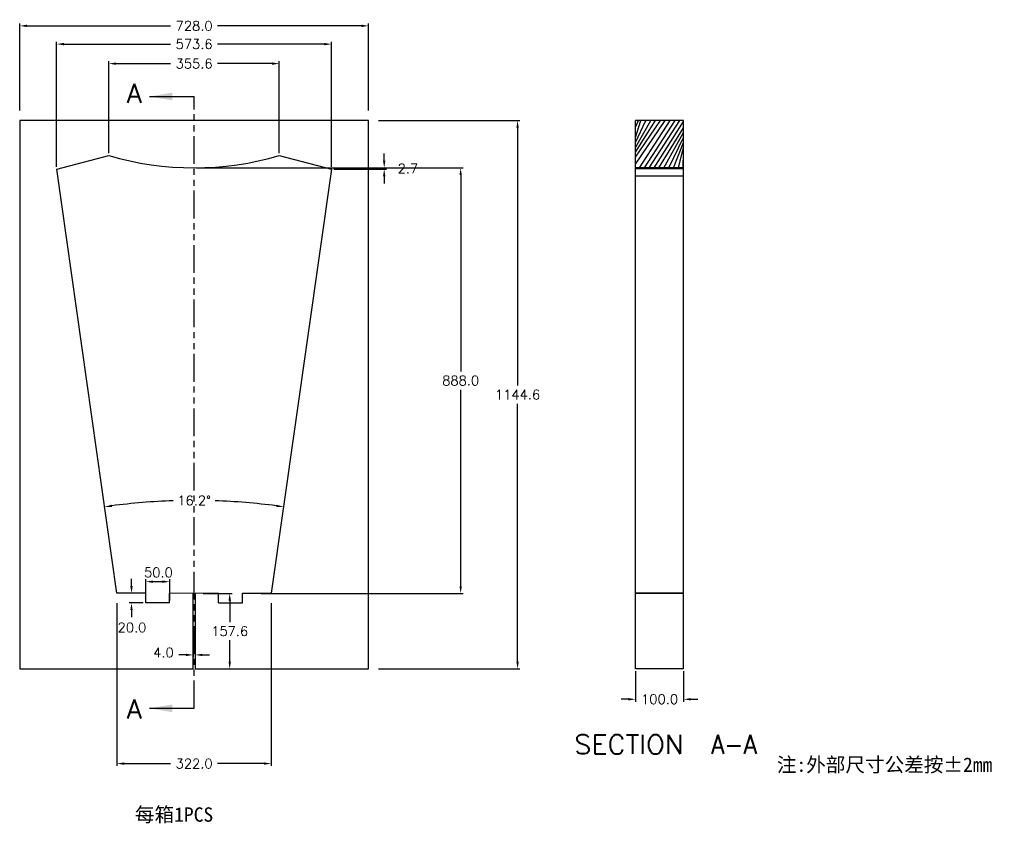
# Model space of a CAD drawing. Extents: x -4.7 to 15.8, y -94.5 to -77.7.
import ezdxf
from ezdxf.enums import TextEntityAlignment as Align

# ---------------------------------------------------------------- set-up
doc = ezdxf.new("R2010")
doc.units = 0
doc.header["$LTSCALE"] = 1.28622
doc.header["$MEASUREMENT"] = 0
doc.linetypes.add('PHANTOM', pattern=[0.8, 0.45, -0.05, 0.1, -0.05, 0.1, -0.05])
doc.layers.get('0').update_dxf_attribs({"linetype": 'CONTINUOUS'})
doc.layers.get('Defpoints').update_dxf_attribs({"linetype": 'CONTINUOUS'})
doc.layers.add('DEFAULT_3', color=7, linetype='PHANTOM')
doc.styles.get("Standard").update_dxf_attribs({"font": 'romans.shx'})
doc.styles.add('TEXT', font='SIMFANG.TTF', dxfattribs={"height": 2.5})
doc.dimstyles.get("Standard").update_dxf_attribs({"dimtxt": 0.2, "dimasz": 0.15, "dimexe": 0.05, "dimexo": 0.05, "dimgap": 0.09, "dimtad": 0, "dimtih": 1, "dimtoh": 1, "dimdec": 1, "dimlfac": 100, "dimzin": 0, "dimdsep": 46, "dimtxsty": 'Standard', "dimcen": 0.11, "dimclrd": 5, "dimclre": 98, "dimclrt": 7, "dimadec": 1, "dimazin": 0, "dimtfac": 1, "dimtdec": 1, "dimtofl": 0, "dimtmove": 2, "dimatfit": 3, "dimfxl": 0, "dimtolj": 1, "dimtzin": 0, "dimarcsym": 0})

# ---------------------------------------------------------------- blocks, each defined once
blk = doc.blocks.new('*D9')
at = {"color": 98, "lineweight": -2}
for p, q in [((-4.737, -79.634), (-4.737, -77.82)), ((2.543, -79.634), (2.543, -77.82))]:
    blk.add_line(p, q, dxfattribs=at)
at = {"color": 5, "lineweight": -2}
for p, q in [((-4.587, -77.87), (-1.587, -77.87)), ((2.393, -77.87), (-0.607, -77.87))]:
    blk.add_line(p, q, dxfattribs=at)
at = {"color": 5}
for points in [[(-4.587, -77.845), (-4.587, -77.895), (-4.737, -77.87)], [(2.393, -77.845), (2.393, -77.895), (2.543, -77.87)]]:
    blk.add_solid(points, dxfattribs=at)
at = {"layer": 'Defpoints', "color": 0}
for p in [(2.543, -77.87), (-4.737, -79.684), (2.543, -79.684)]:
    blk.add_point(p, dxfattribs=at)
at = {"color": 7, "insert": (-1.097, -77.87), "char_height": 0.2, "attachment_point": 5}
blk.add_mtext('\\A1;728.0', dxfattribs=at)
blk = doc.blocks.new('*D8')
at = {"color": 98, "lineweight": -2}
for p, q in [((8.118, -91.339), (8.118, -91.973)), ((9.118, -91.339), (9.118, -91.973))]:
    blk.add_line(p, q, dxfattribs=at)
at = {"color": 5, "lineweight": -2}
for p, q in [((7.968, -91.923), (7.818, -91.923)), ((9.268, -91.923), (9.418, -91.923))]:
    blk.add_line(p, q, dxfattribs=at)
at = {"color": 5}
for points in [[(7.968, -91.898), (7.968, -91.948), (8.118, -91.923)], [(9.268, -91.898), (9.268, -91.948), (9.118, -91.923)]]:
    blk.add_solid(points, dxfattribs=at)
at = {"layer": 'Defpoints', "color": 0}
for p in [(8.118, -91.289), (9.118, -91.289), (8.118, -91.923)]:
    blk.add_point(p, dxfattribs=at)
at = {"color": 7, "insert": (8.618, -91.923), "char_height": 0.2, "attachment_point": 5}
blk.add_mtext('\\A1;100.0', dxfattribs=at)
blk = doc.blocks.new('*D7')
at = {"color": 98, "lineweight": -2}
for p, q in [((-2.707, -89.918), (-2.707, -93.315)), ((0.513, -89.918), (0.513, -93.315))]:
    blk.add_line(p, q, dxfattribs=at)
at = {"color": 5, "lineweight": -2}
for p, q in [((-2.557, -93.265), (-1.587, -93.265)), ((0.363, -93.265), (-0.607, -93.265))]:
    blk.add_line(p, q, dxfattribs=at)
at = {"color": 5}
for points in [[(-2.557, -93.24), (-2.557, -93.29), (-2.707, -93.265)], [(0.363, -93.24), (0.363, -93.29), (0.513, -93.265)]]:
    blk.add_solid(points, dxfattribs=at)
at = {"layer": 'Defpoints', "color": 0}
for p in [(-2.707, -89.868), (0.513, -89.868), (0.513, -93.265)]:
    blk.add_point(p, dxfattribs=at)
at = {"color": 7, "insert": (-1.097, -93.265), "char_height": 0.2, "attachment_point": 5}
blk.add_mtext('\\A1;322.0', dxfattribs=at)
blk = doc.blocks.new('*T0')
at = {"linetype": 'ByBlock', "width": 0.988235}
blk.add_text('A', height=0.1562, dxfattribs=at).set_placement((2.7327, 0.9857), (2.8577, 0.9857), align=Align.FIT)
blk = doc.blocks.new('*T2')
at = {"color": 2, "linetype": 'ByBlock', "width": 0.889412}
blk.add_text('SECTION  ', height=0.15625, dxfattribs=at).set_placement((7.3428, 0.6465), (8.4678, 0.6465), align=Align.FIT)
blk = doc.blocks.new('*T3')
at = {"color": 2, "linetype": 'ByBlock', "width": 0.82623}
blk.add_text('A-A', height=0.15625, dxfattribs=at).set_placement((8.4678, 0.6465), (8.8428, 0.6465), align=Align.FIT)
blk = doc.blocks.new('*D12')
at = {"color": 5, "lineweight": -2}
for start, end in [(91.8912, 97.4425), (82.5575, 88.1088)]:
    blk.add_arc((-1.097, -101.035), 13.261, start, end, dxfattribs=at)
at = {"color": 5}
for points in [[(-2.812, -87.911), (-2.818, -87.862), (-2.964, -87.907)], [(0.624, -87.862), (0.617, -87.911), (0.769, -87.907)]]:
    blk.add_solid(points, dxfattribs=at)
at = {"layer": 'Defpoints', "color": 0}
for p in [(-3.966, -80.859), (1.771, -80.859), (-0.474, -87.789), (-2.707, -89.71), (0.513, -89.71)]:
    blk.add_point(p, dxfattribs=at)
at = {"color": 7, "insert": (-1.097, -87.775), "char_height": 0.2, "attachment_point": 5}
blk.add_mtext('\\A1;16.2°', dxfattribs=at)
blk = doc.blocks.new('*D5')
at = {"color": 98, "lineweight": -2}
for p, q in [((-1.117, -90.589), (-1.117, -91.047)), ((-1.077, -90.589), (-1.077, -91.047))]:
    blk.add_line(p, q, dxfattribs=at)
at = {"color": 5, "lineweight": -2}
for p, q in [((-1.267, -90.997), (-1.417, -90.997)), ((-0.927, -90.997), (-0.777, -90.997))]:
    blk.add_line(p, q, dxfattribs=at)
at = {"color": 5}
for points in [[(-1.267, -90.972), (-1.267, -91.022), (-1.117, -90.997)], [(-0.927, -90.972), (-0.927, -91.022), (-1.077, -90.997)]]:
    blk.add_solid(points, dxfattribs=at)
at = {"layer": 'Defpoints', "color": 0}
for p in [(-1.117, -90.539), (-1.077, -90.539), (-1.077, -90.997)]:
    blk.add_point(p, dxfattribs=at)
at = {"color": 7, "insert": (-1.738, -90.947), "char_height": 0.2, "attachment_point": 5}
blk.add_mtext('\\A1;4.0', dxfattribs=at)
blk = doc.blocks.new('*D6')
at = {"color": 98, "lineweight": -2}
for p, q in [((-0.909, -89.713), (-0.304, -89.713)), ((-0.909, -91.289), (-0.304, -91.289))]:
    blk.add_line(p, q, dxfattribs=at)
at = {"color": 5, "lineweight": -2}
for p, q in [((-0.354, -89.863), (-0.354, -90.311)), ((-0.354, -91.139), (-0.354, -90.691))]:
    blk.add_line(p, q, dxfattribs=at)
at = {"color": 5}
for points in [[(-0.379, -89.863), (-0.329, -89.863), (-0.354, -89.713)], [(-0.379, -91.139), (-0.329, -91.139), (-0.354, -91.289)]]:
    blk.add_solid(points, dxfattribs=at)
at = {"layer": 'Defpoints', "color": 0}
for p in [(-0.959, -89.713), (-0.959, -91.289), (-0.354, -91.289)]:
    blk.add_point(p, dxfattribs=at)
at = {"color": 7, "insert": (-0.354, -90.501), "char_height": 0.2, "attachment_point": 5}
blk.add_mtext('\\A1;157.6', dxfattribs=at)
blk = doc.blocks.new('*D11')
at = {"color": 98, "lineweight": -2}
for p, q in [((-2.875, -80.529), (-2.875, -78.608)), ((0.681, -80.529), (0.681, -78.608))]:
    blk.add_line(p, q, dxfattribs=at)
at = {"color": 5, "lineweight": -2}
for p, q in [((-2.725, -78.658), (-1.587, -78.658)), ((0.531, -78.658), (-0.607, -78.658))]:
    blk.add_line(p, q, dxfattribs=at)
at = {"color": 5}
for points in [[(-2.725, -78.633), (-2.725, -78.683), (-2.875, -78.658)], [(0.531, -78.633), (0.531, -78.683), (0.681, -78.658)]]:
    blk.add_solid(points, dxfattribs=at)
at = {"layer": 'Defpoints', "color": 0}
for p in [(0.681, -78.658), (-2.875, -80.579), (0.681, -80.579)]:
    blk.add_point(p, dxfattribs=at)
at = {"color": 7, "insert": (-1.097, -78.658), "char_height": 0.2, "attachment_point": 5}
blk.add_mtext('\\A1;355.6', dxfattribs=at)
blk = doc.blocks.new('*D10')
at = {"color": 98, "lineweight": -2}
for p, q in [((-3.966, -80.809), (-3.966, -78.201)), ((1.771, -80.809), (1.771, -78.201))]:
    blk.add_line(p, q, dxfattribs=at)
at = {"color": 5, "lineweight": -2}
for p, q in [((-3.816, -78.251), (-1.587, -78.251)), ((1.621, -78.251), (-0.607, -78.251))]:
    blk.add_line(p, q, dxfattribs=at)
at = {"color": 5}
for points in [[(-3.816, -78.226), (-3.816, -78.276), (-3.966, -78.251)], [(1.621, -78.226), (1.621, -78.276), (1.771, -78.251)]]:
    blk.add_solid(points, dxfattribs=at)
at = {"layer": 'Defpoints', "color": 0}
for p in [(-3.966, -78.251), (-3.966, -80.859), (1.771, -80.859)]:
    blk.add_point(p, dxfattribs=at)
at = {"color": 7, "insert": (-1.097, -78.251), "char_height": 0.2, "attachment_point": 5}
blk.add_mtext('\\A1;573.6', dxfattribs=at)
blk = doc.blocks.new('*T1')
at = {"linetype": 'ByBlock', "width": 0.988235}
blk.add_text('A', height=0.1562, dxfattribs=at).set_placement((2.7327, 6.2661), (2.8577, 6.2661), align=Align.FIT)
blk = doc.blocks.new('*D4')
at = {"color": 98, "lineweight": -2}
for p, q in [((2.751, -79.843), (5.704, -79.843)), ((2.751, -91.289), (5.704, -91.289))]:
    blk.add_line(p, q, dxfattribs=at)
at = {"color": 5, "lineweight": -2}
for p, q in [((5.654, -79.993), (5.654, -85.376)), ((5.654, -91.139), (5.654, -85.756))]:
    blk.add_line(p, q, dxfattribs=at)
at = {"color": 5}
for points in [[(5.629, -79.993), (5.679, -79.993), (5.654, -79.843)], [(5.629, -91.139), (5.679, -91.139), (5.654, -91.289)]]:
    blk.add_solid(points, dxfattribs=at)
at = {"layer": 'Defpoints', "color": 0}
for p in [(2.701, -79.843), (2.701, -91.289), (5.654, -91.289)]:
    blk.add_point(p, dxfattribs=at)
at = {"color": 7, "insert": (5.654, -85.566), "char_height": 0.2, "attachment_point": 5}
blk.add_mtext('\\A1;1144.6', dxfattribs=at)
blk = doc.blocks.new('*D13')
at = {"color": 98, "lineweight": -2}
for p, q in [((-1.047, -80.833), (4.516, -80.833)), ((0.301, -89.713), (4.516, -89.713))]:
    blk.add_line(p, q, dxfattribs=at)
at = {"color": 5, "lineweight": -2}
for p, q in [((4.466, -80.983), (4.466, -85.083)), ((4.466, -89.563), (4.466, -85.463))]:
    blk.add_line(p, q, dxfattribs=at)
at = {"color": 5}
for points in [[(4.441, -80.983), (4.491, -80.983), (4.466, -80.833)], [(4.441, -89.563), (4.491, -89.563), (4.466, -89.713)]]:
    blk.add_solid(points, dxfattribs=at)
at = {"layer": 'Defpoints', "color": 0}
for p in [(-1.097, -80.833), (0.251, -89.713), (4.466, -89.713)]:
    blk.add_point(p, dxfattribs=at)
at = {"color": 7, "insert": (4.466, -85.273), "char_height": 0.2, "attachment_point": 5}
blk.add_mtext('\\A1;888.0', dxfattribs=at)
blk = doc.blocks.new('*D14')
at = {"color": 5, "lineweight": -2}
for p, q in [((2.87, -80.683), (2.87, -80.533)), ((2.87, -81.009), (2.87, -81.159))]:
    blk.add_line(p, q, dxfattribs=at)
at = {"color": 98, "lineweight": -2}
for p, q in [((1.821, -80.859), (2.92, -80.859)), ((2.004, -80.833), (2.92, -80.833))]:
    blk.add_line(p, q, dxfattribs=at)
at = {"color": 5}
for points in [[(2.845, -80.683), (2.895, -80.683), (2.87, -80.833)], [(2.845, -81.009), (2.895, -81.009), (2.87, -80.859)]]:
    blk.add_solid(points, dxfattribs=at)
at = {"layer": 'Defpoints', "color": 0}
for p in [(1.771, -80.859), (1.954, -80.833), (2.87, -80.833)]:
    blk.add_point(p, dxfattribs=at)
at = {"color": 7, "insert": (3.365, -80.846), "char_height": 0.2, "attachment_point": 5}
blk.add_mtext('\\A1;2.7', dxfattribs=at)
blk = doc.blocks.new('*D20')
at = {"color": 98, "lineweight": -2}
for p, q in [((-2.107, -89.861), (-2.107, -89.419)), ((-1.607, -89.862), (-1.607, -89.419))]:
    blk.add_line(p, q, dxfattribs=at)
at = {"color": 5, "lineweight": -2}
blk.add_line((-1.757, -89.469), (-1.957, -89.469), dxfattribs=at)
at = {"color": 5}
for points in [[(-1.957, -89.444), (-1.957, -89.494), (-2.107, -89.469)], [(-1.757, -89.444), (-1.757, -89.494), (-1.607, -89.469)]]:
    blk.add_solid(points, dxfattribs=at)
at = {"layer": 'Defpoints', "color": 0}
for p in [(-2.107, -89.469), (-2.107, -89.911), (-1.607, -89.912)]:
    blk.add_point(p, dxfattribs=at)
at = {"color": 7, "insert": (-1.842, -89.276), "char_height": 0.2, "attachment_point": 5}
blk.add_mtext('\\A1;50.0', dxfattribs=at)
blk = doc.blocks.new('*D21')
at = {"color": 5, "lineweight": -2}
for p, q in [((-2.404, -89.561), (-2.404, -89.411)), ((-2.404, -90.061), (-2.404, -90.211))]:
    blk.add_line(p, q, dxfattribs=at)
at = {"color": 98, "lineweight": -2}
for p, q in [((-2.157, -89.711), (-2.454, -89.711)), ((-2.157, -89.911), (-2.454, -89.911))]:
    blk.add_line(p, q, dxfattribs=at)
at = {"color": 5}
for points in [[(-2.429, -89.561), (-2.379, -89.561), (-2.404, -89.711)], [(-2.429, -90.061), (-2.379, -90.061), (-2.404, -89.911)]]:
    blk.add_solid(points, dxfattribs=at)
at = {"layer": 'Defpoints', "color": 0}
for p in [(-2.107, -89.711), (-2.404, -89.911), (-2.107, -89.911)]:
    blk.add_point(p, dxfattribs=at)
at = {"color": 7, "insert": (-2.395, -90.425), "char_height": 0.2, "attachment_point": 5}
blk.add_mtext('\\A1;20.0', dxfattribs=at)

msp = doc.modelspace()

# ---------------------------------------------------------------- linework, layer by layer
for p, q in [((-2.0311, -79.3436), (-1.0974, -79.3436)), ((2.5426, -79.8426), (-4.7374, -79.8426)), ((-4.7374, -79.8426), (-4.7374, -91.2886)), ((2.5426, -91.2886), (2.5426, -79.8426)), ((8.1177, -91.2886), (8.1177, -79.8426)), ((9.1177, -79.8426), (8.1177, -79.8426)), ((9.1177, -91.2886), (9.1177, -79.8426)), ((-3.9655, -80.8595), (-2.8754, -80.5786)), ((0.6806, -80.5786), (1.7706, -80.8595)), ((-2.7074, -89.7096), (-3.9655, -80.8595)), ((1.7706, -80.8595), (0.5126, -89.7096)), ((9.1177, -80.8326), (8.1177, -80.8326)), ((9.1177, -80.8542), (8.1177, -80.8542)), ((9.1177, -81.0042), (8.1177, -81.0042)), ((-2.1074, -89.7107), (-2.7074, -89.7096)), ((-1.1174, -89.7126), (-1.6074, -89.7117)), ((-1.1174, -91.2886), (-1.1174, -89.7126)), ((-0.5874, -89.7117), (-1.0774, -89.7126)), ((-1.0774, -89.7126), (-1.0774, -91.2886)), ((-0.0874, -89.7107), (0.5126, -89.7096)), ((9.1177, -89.7096), (8.1177, -89.7096)), ((9.1177, -89.7126), (8.1177, -89.7126)), ((-1.6074, -89.9117), (-2.1074, -89.9107)), ((-0.5874, -89.9117), (-0.0874, -89.9107)), ((-4.7374, -91.2886), (-1.1174, -91.2886)), ((-1.0774, -91.2886), (2.5426, -91.2886)), ((9.1177, -91.2886), (8.1177, -91.2886)), ((-2.0311, -92.1119), (-1.0974, -92.1119))]:
    msp.add_line(p, q)
at = {"color": 2}
for p, q in [((8.1177, -80.7555), (8.737, -79.8426)), ((8.1177, -80.6091), (8.6354, -79.8426)), ((8.1177, -80.5075), (8.5339, -79.8426)), ((8.1177, -80.406), (8.4323, -79.8426)), ((8.1177, -80.3045), (8.3308, -79.8426)), ((8.1177, -80.2029), (8.2293, -79.8426)), ((8.1177, -79.9864), (8.1776, -79.8426)), ((8.1177, -79.8452), (8.1203, -79.8426)), ((8.1988, -80.8326), (8.8388, -79.8426)), ((8.3003, -80.8326), (8.9403, -79.8426)), ((8.4019, -80.8326), (9.0419, -79.8426)), ((8.5034, -80.8326), (9.1177, -79.8683)), ((8.605, -80.8326), (9.1177, -79.9967)), ((8.7065, -80.8326), (9.1177, -80.0982)), ((8.808, -80.8326), (9.1177, -80.1998)), ((8.9096, -80.8326), (9.1177, -80.3038)), ((9.0111, -80.8326), (9.1177, -80.4053)), ((9.1126, -80.8326), (9.1177, -80.5069))]:
    msp.add_line(p, q, dxfattribs=at)
msp.add_arc((-1.0974, -74.4826), 6.35, 253.7398, 286.2602)
at = {"linetype": 'ByBlock'}
for points in [[(-1.5548, -79.423), (-1.5548, -79.2643), (-2.0311, -79.3436)], [(-1.5548, -92.1913), (-1.5548, -92.0325), (-2.0311, -92.1119)]]:
    msp.add_solid(points, dxfattribs=at)
at = {"layer": 'DEFAULT_3'}
for p, q in [((-1.0974, -92.1119), (-1.0974, -79.3436)), ((-2.1074, -89.9107), (-2.1074, -89.7107)), ((-1.6074, -89.9117), (-1.6074, -89.7117)), ((-0.5874, -89.9117), (-0.5874, -89.7117)), ((-0.0874, -89.9107), (-0.0874, -89.7107))]:
    msp.add_line(p, q, dxfattribs=at)

# ---------------------------------------------------------------- block references
at = {"xscale": 2.54, "yscale": 2.54, "zscale": 2.54}
for name, p in [('*T1', (-9.4483, -95.3914)), ('*T0', (-9.4483, -94.8265))]:
    msp.add_blockref(name, p, dxfattribs=at)
at = {"color": 2, "xscale": 2.54, "yscale": 2.54, "zscale": 2.54}
for name in ['*T2', '*T3']:
    msp.add_blockref(name, (-11.8152, -94.7058), dxfattribs=at)

# ---------------------------------------------------------------- texts
at = {"insert": (11.0645, -93.1382), "char_height": 0.3, "width": 9.3261, "attachment_point": 1, "style": 'TEXT'}
msp.add_mtext('注:外部尺寸公差按%%p2mm', dxfattribs=at)
at = {"insert": (-2.3334, -94.1781), "char_height": 0.3, "width": 11.8661, "attachment_point": 1}
msp.add_mtext('{\\f宋体|b0|i0|c134|p2;每箱1PCS}', dxfattribs=at)

# ---------------------------------------------------------------- dimensions: what is measured, and where the dimension line sits
at = {"color": 2}
for base, p1, p2, picture, middle in [((2.5426, -77.8697), (-4.7374, -79.6838), (2.5426, -79.6838), '*D9', (-1.0974, -77.8697)), ((0.6806, -78.6578), (-2.8754, -80.5786), (0.6806, -80.5786), '*D11', (-1.0974, -78.6578)), ((0.5126, -93.2655), (-2.7074, -89.8683), (0.5126, -89.8683), '*D7', (-1.0974, -93.2655))]:
    dim = msp.add_linear_dim(base=base, p1=p1, p2=p2, dimstyle='Standard', dxfattribs=at)
    dim.commit()
    dim.dimension.update_dxf_attribs({"geometry": picture, "text_midpoint": middle})
for base, p1, p2, angle, picture, middle in [((-3.9655, -78.2512), (1.7706, -80.8595), (-3.9655, -80.8595), 180, '*D10', (-1.0974, -78.2512)), ((5.6541, -91.2886), (2.7013, -79.8426), (2.7013, -91.2886), 270, '*D4', (5.6541, -85.5656)), ((-0.354, -91.2886), (-0.9587, -89.7126), (-0.9587, -91.2886), 270, '*D6', (-0.354, -90.5006)), ((8.1177, -91.9226), (9.1177, -91.2886), (8.1177, -91.2886), 180, '*D8', (8.6177, -91.9226))]:
    dim = msp.add_linear_dim(base=base, p1=p1, p2=p2, angle=angle, dimstyle='Standard', dxfattribs=at)
    dim.commit()
    dim.dimension.update_dxf_attribs({"geometry": picture, "text_midpoint": middle})
for base, p1, p2, picture, middle in [((2.87, -80.8326), (1.7706, -80.8595), (1.954, -80.8326), '*D14', (3.365, -80.846)), ((4.4658, -89.7126), (-1.0974, -80.8326), (0.2508, -89.7126), '*D13', (4.4658, -85.2726))]:
    dim = msp.add_linear_dim(base=base, p1=p1, p2=p2, angle=90, dimstyle='Standard')
    dim.commit()
    dim.dimension.update_dxf_attribs({"geometry": picture, "text_midpoint": middle})
dim = msp.add_angular_dim_2l(base=(-0.4735, -87.7893), line1=((1.7706, -80.8595), (0.5126, -89.7096)), line2=((-2.7074, -89.7096), (-3.9655, -80.8595)), dimstyle='Standard')
dim.commit()
dim.dimension.update_dxf_attribs({"geometry": '*D12', "text_midpoint": (-1.0974, -87.7746)})
dim = msp.add_linear_dim(base=(-2.1074, -89.469), p1=(-1.6074, -89.9117), p2=(-2.1074, -89.9107), angle=180, dimstyle='Standard', dxfattribs=at)
dim.commit()
dim.dimension.update_dxf_attribs({"geometry": '*D20', "text_midpoint": (-1.8417, -89.2758), "dimtype": 160})
dim = msp.add_linear_dim(base=(-2.4042, -89.9107), p1=(-2.1074, -89.7107), p2=(-2.1074, -89.9107), angle=90, dimstyle='Standard')
dim.commit()
dim.dimension.update_dxf_attribs({"geometry": '*D21', "text_midpoint": (-2.395, -90.425), "dimtype": 160})
dim = msp.add_linear_dim(base=(-1.0774, -90.9966), p1=(-1.1174, -90.5391), p2=(-1.0774, -90.5391), dimstyle='Standard', dxfattribs=at)
dim.commit()
dim.dimension.update_dxf_attribs({"geometry": '*D5', "text_midpoint": (-1.7383, -90.9469), "dimtype": 160})

doc.saveas('drawing.dxf')
